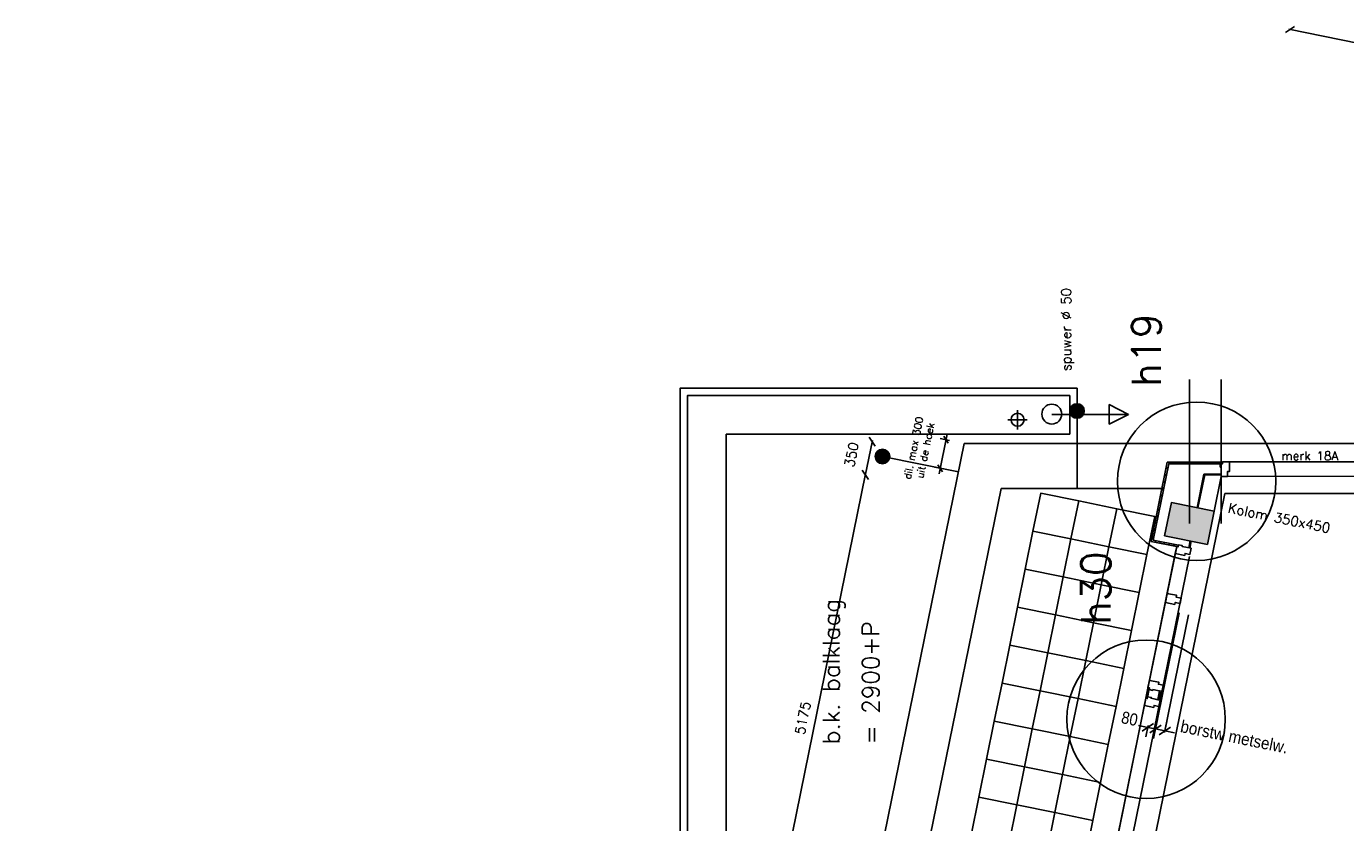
# Model space of a CAD drawing. Extents: x -84256 to 172857, y -58817 to 112048.
# Tile 75 of 90: x 19584 to 33192, y 90555 to 98770. Entities that reach past the tile are written whole.
import ezdxf

# ---------------------------------------------------------------- set-up
doc = ezdxf.new("R2010")
doc.units = 0
doc.header["$LTSCALE"] = 50
doc.header["$MEASUREMENT"] = 0
doc.header["$PDMODE"] = 3
doc.header["$PDSIZE"] = 0.001
doc.layers.get('0').update_dxf_attribs({"linetype": 'CONTINUOUS'})
doc.layers.get('DEFPOINTS').update_dxf_attribs({"linetype": 'CONTINUOUS'})
for name, color, linetype in [('_ARCHIEFKASTEN', 1, 'CONTINUOUS'), ('_DETAILNUMMERS', 4, 'CONTINUOUS'), ('_DETAILNUMMERSTEKST', 4, 'CONTINUOUS'), ('A--A28--_F12--', 7, 'CONTINUOUS'), ('A--A42--_F-23-', 9, 'CONTINUOUS'), ('A--L21--', 3, 'CONTINUOUS'), ('A--L21A3_BUITENWAND', 3, 'CONTINUOUS'), ('A--L22A1_BINNENWAND', 1, 'CONTINUOUS'), ('A--L22A2_BINNENWAND', 2, 'CONTINUOUS'), ('A--L22A4_BINNENWAND', 4, 'CONTINUOUS'), ('A--L27-A2-_DAKEN', 2, 'CONTINUOUS'), ('A--L28--_F12--', 7, 'CONTINUOUS'), ('A--L31--', 2, 'CONTINUOUS'), ('A--L31A1_BUITENKOZIJN', 1, 'CONTINUOUS'), ('A--L42--', 7, 'CONTINUOUS'), ('A--L42--_F-23-', 7, 'CONTINUOUS'), ('A--L52--', 7, 'CONTINUOUS'), ('A--L52--_F123-', 7, 'CONTINUOUS'), ('A--M$1A-_F123-', 1, 'CONTINUOUS'), ('A--M1$A-_F123-', 1, 'CONTINUOUS'), ('A--T$1A-25_TEKST', 2, 'CONTINUOUS'), ('A--T01A-35_TEKST', 3, 'CONTINUOUS'), ('TEKSTKOZIJNMERK', 2, 'CONTINUOUS'), ('X--LR---_CP', 7, 'CONTINUOUS')]:
    doc.layers.add(name, color=color, linetype=linetype)
doc.layers.add('bruto vloeroppervlak', color=3, linetype='CONTINUOUS', plot=False)
doc.styles.add('ALFA-0_25', font='ROMANS')
doc.styles.add('B-01', font='SIMPLEX.SHX', dxfattribs={"width": 0.8, "height": 4.5})
doc.styles.add('HIEMSTRA', font='romans.shx')
doc.styles.get("Standard").update_dxf_attribs({"font": 'txt', "width": 0.9})
doc.dimstyles.new('BEILEN', dxfattribs={"dimscale": 40, "dimtxt": 2.5, "dimasz": 2, "dimexe": 0.3, "dimexo": 0.3, "dimgap": 2, "dimtad": 1, "dimdec": 0, "dimzin": 0, "dimdsep": 46, "dimtxsty": 'HIEMSTRA', "dimblk1": 'OBLIQUE', "dimblk2": 'OBLIQUE', "dimsah": 1, "dimcen": -0.09, "dimdle": 0.3, "dimse1": 1, "dimclrd": 2, "dimclre": 2, "dimclrt": 3, "dimadec": 0, "dimazin": 0, "dimtfac": 1, "dimtdec": 4, "dimtofl": 0, "dimtmove": 2, "dimatfit": 3, "dimldrblk": 'OBLIQUE', "dimfxl": 1, "dimtvp": 625, "dimtolj": 1, "dimtzin": 0, "dimarcsym": 0})
doc.dimstyles.get("Standard").update_dxf_attribs({"dimscale": 40, "dimtxt": 2.5, "dimasz": 2, "dimexe": 0.3, "dimexo": 0.3, "dimgap": 2, "dimtad": 0, "dimdec": 0, "dimzin": 0, "dimdsep": 46, "dimtxsty": 'HIEMSTRA', "dimblk1": 'OBLIQUE', "dimblk2": 'OBLIQUE', "dimsah": 1, "dimcen": -0.09, "dimdle": 0.3, "dimse1": 1, "dimclrd": 2, "dimclre": 2, "dimclrt": 3, "dimadec": 0, "dimazin": 0, "dimtfac": 1, "dimtdec": 4, "dimtix": 1, "dimtmove": 0, "dimatfit": 3, "dimldrblk": 'OBLIQUE', "dimfxl": 1, "dimtvp": 625, "dimtolj": 1, "dimtzin": 0, "dimarcsym": 0})
doc.dimstyles.new('STANDARD$0', dxfattribs={"dimscale": 50, "dimtxt": 2.5, "dimasz": 2, "dimexe": 2, "dimexo": 0, "dimgap": 2, "dimtad": 1, "dimdec": 0, "dimzin": 0, "dimdsep": 46, "dimtxsty": 'ALFA-0_25', "dimblk1": 'OBLIQUE', "dimblk2": 'OBLIQUE', "dimsah": 1, "dimcen": -3, "dimdle": 2, "dimclrd": 1, "dimclre": 1, "dimclrt": 2, "dimadec": 0, "dimazin": 0, "dimtfac": 0.666667, "dimtofl": 0, "dimtmove": 2, "dimatfit": 3, "dimldrblk": 'OBLIQUE', "dimfxl": 1, "dimtvp": 0.833333, "dimtolj": 1, "dimtzin": 0, "dimarcsym": 0})

# ---------------------------------------------------------------- blocks, each defined once
blk = doc.blocks.new('_OBLIQUE')
at = {"color": 0, "linetype": 'ByBlock'}
blk.add_line((-0.5, -0.5), (0.5, 0.5), dxfattribs=at)
blk = doc.blocks.new('*D130')
at = {"layer": 'A--M$1A-_F123-', "color": 2, "linetype": 'Continuous', "lineweight": -2, "transparency": 16777216}
for p, q in [((32607, 98741), (37897, 97663)), ((37829, 97390), (37888, 97678))]:
    blk.add_line(p, q, dxfattribs=at)
at = {"layer": 'DEFPOINTS', "color": 0, "linetype": 'Continuous', "transparency": 16777216}
for p in [(32560, 98451), (37885, 97666), (37827, 97379)]:
    blk.add_point(p, dxfattribs=at)
at = {"layer": 'A--M$1A-_F123-', "color": 2, "linetype": 'Continuous', "lineweight": -2, "transparency": 16777216, "xscale": 80, "yscale": 80, "zscale": 80}
for p, rotation in [((32619, 98739), 168.4862903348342), ((37885, 97666), 348.4862903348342)]:
    blk.add_blockref('_OBLIQUE', p, dxfattribs=dict(at, rotation=rotation))
at = {"layer": 'A--M$1A-_F123-', "color": 3, "linetype": 'Continuous', "transparency": 16777216, "insert": (35302, 98447), "char_height": 100, "attachment_point": 5, "rotation": 348.4863, "style": 'HIEMSTRA'}
blk.add_mtext('\\A1;5375', dxfattribs=at)
blk = doc.blocks.new('*D248')
at = {"color": 2, "linetype": 'ByBlock', "transparency": 16777216}
blk.add_line((27203, 89061), (28241, 94155), dxfattribs=at)
at = {"layer": 'DEFPOINTS', "color": 0, "linetype": 'ByBlock', "transparency": 16777216}
for p in [(28238, 94143), (28238, 94143), (27205, 89072)]:
    blk.add_point(p, dxfattribs=at)
at = {"color": 2, "linetype": 'ByBlock', "transparency": 16777216, "xscale": 80, "yscale": 80, "zscale": 80}
for p, rotation in [((28238, 94143), 78.48629033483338), ((27205, 89072), 258.4862903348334)]:
    blk.add_blockref('_OBLIQUE', p, dxfattribs=dict(at, rotation=rotation))
at = {"color": 3, "linetype": 'ByBlock', "transparency": 16777216, "insert": (27594, 91634), "char_height": 100, "attachment_point": 5, "rotation": 78.4863, "style": 'HIEMSTRA'}
blk.add_mtext('\\A1;5175', dxfattribs=at)
blk = doc.blocks.new('*D275')
at = {"layer": 'A--M$1A-_F123-', "color": 2, "linetype": 'Continuous', "lineweight": -2, "transparency": 16777216}
blk.add_line((28236, 94132), (28311, 94498), dxfattribs=at)
at = {"layer": 'DEFPOINTS', "color": 0, "linetype": 'Continuous', "transparency": 16777216}
for p in [(28308, 94486), (28308, 94486), (28238, 94143)]:
    blk.add_point(p, dxfattribs=at)
at = {"layer": 'A--M$1A-_F123-', "color": 2, "linetype": 'Continuous', "lineweight": -2, "transparency": 16777216, "xscale": 80, "yscale": 80, "zscale": 80}
for p, rotation in [((28308, 94486), 78.48629033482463), ((28238, 94143), 258.4862903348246)]:
    blk.add_blockref('_OBLIQUE', p, dxfattribs=dict(at, rotation=rotation))
at = {"layer": 'A--M$1A-_F123-', "color": 3, "linetype": 'Continuous', "transparency": 16777216, "insert": (28095, 94351), "char_height": 100, "attachment_point": 5, "rotation": 78.4863, "style": 'HIEMSTRA'}
blk.add_mtext('\\A1;350', dxfattribs=at)
blk = doc.blocks.new('*D341')
at = {"layer": 'A--M$1A-_F123-', "color": 2, "linetype": 'Continuous', "lineweight": -2, "transparency": 16777216}
for p, q in [((23982, 29671), (23903, 29687)), ((23979, 29656), (23984, 29683)), ((24080, 29652), (23982, 29671)), ((24080, 29652), (24158, 29636))]:
    blk.add_line(p, q, dxfattribs=at)
at = {"layer": 'DEFPOINTS', "color": 0, "linetype": 'Continuous', "transparency": 16777216}
for p in [(23982, 29671), (23976, 29644), (24074, 29624)]:
    blk.add_point(p, dxfattribs=at)
at = {"layer": 'A--M$1A-_F123-', "color": 2, "linetype": 'Continuous', "lineweight": -2, "transparency": 16777216, "xscale": 80, "yscale": 80, "zscale": 80}
for p, rotation in [((23982, 29671), 348.4862903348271), ((24080, 29652), 168.4862903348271)]:
    blk.add_blockref('_OBLIQUE', p, dxfattribs=dict(at, rotation=rotation))
at = {"layer": 'A--M$1A-_F123-', "color": 3, "linetype": 'Continuous', "transparency": 16777216, "insert": (36506, 90904), "char_height": 100, "attachment_point": 5, "rotation": 348.4863, "style": 'HIEMSTRA'}
blk.add_mtext('\\A1;100', dxfattribs=at)
blk = doc.blocks.new('KOLOM450X350')
at = {"layer": 'A--A28--_F12--', "color": 8}
for points in [[(-175, -225), (-175, 225), (175, 225)], [(-175, -225), (175, 225), (175, -225)]]:
    blk.add_solid(points, dxfattribs=at)
at = {"layer": 'A--L28--_F12--', "color": 3, "linetype": 'Continuous'}
blk.add_lwpolyline([(-175, -225), (-175, 225), (175, 225), (175, -225)], close=True, dxfattribs=at)
at = {"layer": 'X--LR---_CP'}
for p in [(-175, 0), (-175, 0), (175, 0)]:
    blk.add_point(p, dxfattribs=at)
blk = doc.blocks.new('*U968')
at = {"layer": 'A--A42--_F-23-', "linetype": 'Continuous'}
h = blk.add_hatch(dxfattribs=at)
h.set_pattern_fill('ALFALINE', color=256, scale=40, style=0)
h.set_pattern_definition([(45, (-31197.013, -93463.103), (-28.284271, 28.284271), [])])
h.paths.add_polyline_path([(0, 0), (-11, -7), (156, 811), (163, 802), (171, 793), (11, 7)])
at = {"layer": 'A--L42--_F-23-', "color": 2, "linetype": 'Continuous'}
for points in [[(-11, -7), (-11, -7), (156, 811), (156, 811)], [(11, 7), (11, 7), (171, 793), (171, 793)]]:
    blk.add_lwpolyline(points, dxfattribs=at)
blk = doc.blocks.new('*U967')
at = {"layer": 'A--A42--_F-23-', "linetype": 'Continuous'}
h = blk.add_hatch(dxfattribs=at)
h.set_pattern_fill('ALFALINE', color=256, scale=40, style=0)
h.set_pattern_definition([(45, (-31466.476, -93408.195), (-28.284271, 28.284271), [])])
h.paths.add_polyline_path([(0, 0), (-2, -9), (-280, 48), (-269, 55), (-259, 62), (2, 9)])
at = {"layer": 'A--L42--_F-23-', "color": 2, "linetype": 'Continuous'}
for points in [[(0, 0), (-2, -9), (-280, 48), (-280, 48)], [(0, 0), (2, 9), (-259, 62), (-259, 62)]]:
    blk.add_lwpolyline(points, dxfattribs=at)
blk = doc.blocks.new('*U955')
at = {"layer": 'A--A42--_F-23-', "linetype": 'Continuous'}
h = blk.add_hatch(dxfattribs=at)
h.set_pattern_fill('ALFALINE', color=256, scale=40, style=0)
h.set_pattern_definition([(45, (-31921.79, -94264.81), (-28.284271, 28.284271), [])])
h.paths.add_polyline_path([(0, 0), (0, -9), (-554, -9), (-561, 0), (-569, 9), (0, 9)])
at = {"layer": 'A--L42--_F-23-', "color": 2, "linetype": 'Continuous'}
for points in [[(0, 0), (0, 9), (-569, 9), (-569, 9)], [(0, 0), (0, -9), (-554, -9), (-554, -9)]]:
    blk.add_lwpolyline(points, dxfattribs=at)
blk = doc.blocks.new('DILATATIEVOEG')
at = {"layer": 'A--L21A3_BUITENWAND', "linetype": 'Continuous'}
h = blk.add_hatch(color=256, dxfattribs=at)
edge = h.paths.add_edge_path()
edge.add_arc((-800, 0), 75, 0, 360)
blk.add_line((-800, 0), (0, 0), dxfattribs=at)
blk.add_circle((-800, 0), 75, dxfattribs=at)
at = {"layer": 'X--LR---_CP', "linetype": 'Continuous'}
blk.add_point((0, 0), dxfattribs=at)
blk = doc.blocks.new('*D448')
at = {"layer": 'A--M$1A-_F123-', "color": 1, "linetype": 'Continuous', "lineweight": -2, "transparency": 16777216}
for p, q in [((28998, 94152), (29082, 94564)), ((29106, 94498), (29011, 94517)), ((29046, 94204), (28952, 94223))]:
    blk.add_line(p, q, dxfattribs=at)
at = {"layer": 'DEFPOINTS', "color": 0, "linetype": 'Continuous', "transparency": 16777216}
for p in [(29070, 94505), (29106, 94498), (29046, 94204)]:
    blk.add_point(p, dxfattribs=at)
at = {"layer": 'A--M$1A-_F123-', "color": 1, "linetype": 'Continuous', "lineweight": -2, "transparency": 16777216, "xscale": 60, "yscale": 60, "zscale": 60}
for p, rotation in [((29070, 94505), 78.48628901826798), ((29010, 94211), 258.486289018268)]:
    blk.add_blockref('_OBLIQUE', p, dxfattribs=dict(at, rotation=rotation))
at = {"layer": 'A--M$1A-_F123-', "color": 2, "linetype": 'Continuous', "transparency": 16777216, "insert": (28795, 94408), "char_height": 75, "attachment_point": 5, "rotation": 78.4863, "style": 'ALFA-0_25'}
blk.add_mtext('\\A1;dil. max 300 \\Puit de hoek', dxfattribs=at)
blk = doc.blocks.new('*D521')
at = {"layer": 'A--M1$A-_F123-', "color": 1, "lineweight": -2, "transparency": 16777216}
for p, q in [((31152, 91537), (31054, 91557)), ((31155, 91556), (31132, 91439)), ((31234, 91540), (31210, 91423)), ((31230, 91521), (31328, 91501))]:
    blk.add_line(p, q, dxfattribs=at)
at = {"layer": 'DEFPOINTS', "color": 0, "transparency": 16777216}
for p in [(31155, 91556), (31230, 91521), (31234, 91540)]:
    blk.add_point(p, dxfattribs=at)
at = {"layer": 'A--M1$A-_F123-', "color": 1, "lineweight": -2, "transparency": 16777216, "xscale": 100, "yscale": 100, "zscale": 100}
for p, rotation in [((31152, 91537), 348.4862903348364), ((31230, 91521), 168.4862903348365)]:
    blk.add_blockref('_OBLIQUE', p, dxfattribs=dict(at, rotation=rotation))
at = {"layer": 'A--M1$A-_F123-', "color": 2, "transparency": 16777216, "insert": (30964, 91627), "char_height": 125, "attachment_point": 5, "rotation": 348.4863}
blk.add_mtext('\\A1;80', dxfattribs=at)
blk = doc.blocks.new('*D522')
at = {"layer": 'A--M1$A-_F123-', "color": 1, "lineweight": -2, "transparency": 16777216}
for p, q in [((31230, 91521), (31250, 91619)), ((31328, 91501), (31348, 91599)), ((31230, 91521), (31132, 91541)), ((31328, 91501), (31426, 91481))]:
    blk.add_line(p, q, dxfattribs=at)
at = {"layer": 'DEFPOINTS', "color": 0, "transparency": 16777216}
for p in [(31230, 91521), (31328, 91501), (31328, 91501)]:
    blk.add_point(p, dxfattribs=at)
at = {"layer": 'A--M1$A-_F123-', "color": 1, "lineweight": -2, "transparency": 16777216, "xscale": 100, "yscale": 100, "zscale": 100}
for p, rotation in [((31230, 91521), 348.4862903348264), ((31328, 91501), 168.4862903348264)]:
    blk.add_blockref('_OBLIQUE', p, dxfattribs=dict(at, rotation=rotation))
at = {"layer": 'A--M1$A-_F123-', "color": 2, "transparency": 16777216, "insert": (32044, 91439), "char_height": 125, "attachment_point": 5, "rotation": 348.4863}
blk.add_mtext('\\A1;\\fArial|b0|i0|c0|p34;\\C1;borstw metselw.', dxfattribs=at)
blk = doc.blocks.new('S050003-')
at = {"layer": 'A--L52--_F123-', "color": 1, "linetype": 'Continuous'}
for points in [[(0, 0), (2, 0)], [(1, 1), (1, -1)]]:
    blk.add_lwpolyline(points, dxfattribs=at)
blk.add_lwpolyline([(0.33, 0, 1), (1.67, 0, 1)], format="xyb", close=True, dxfattribs=at)

msp = doc.modelspace()

# ---------------------------------------------------------------- linework, layer by layer
for p, q in [((31580.3, 93641.1), (31580.3, 95128.2)), ((31908.3, 93641.1), (31908.3, 95128.2))]:
    msp.add_line(p, q)
at = {"linetype": 'Continuous'}
msp.add_line((31836, 93769.1), (31908.8, 94126.8), dxfattribs=at)
at = {"layer": '_ARCHIEFKASTEN'}
for points in [[(30171.7, 95036.2), (26327.4, 95036.2), (26327.4, 83816.9)], [(30421.7, 94530.6), (30421.7, 95036.2), (30171.7, 95036.2)], [(30171.7, 94961.2), (26402.4, 94961.2), (26402.4, 83623.1)], [(30346.7, 94561.2), (30346.7, 94961.2), (30171.7, 94961.2)], [(30346.7, 94561.2), (26802.4, 94561.2), (26802.4, 83949.8)]]:
    msp.add_lwpolyline(points, dxfattribs=at)
at = {"layer": '_DETAILNUMMERS'}
for centre in [(31655.3, 94076.4), (31133.9, 91621.4)]:
    msp.add_circle(centre, 817.4, dxfattribs=at)
at = {"layer": 'A--L22A1_BINNENWAND'}
for points in [[(30359.2, 93481.6), (30439, 93873.6), (30047, 93953.4), (29967.2, 93561.4)], [(30359.2, 93481.6), (30439, 93873.6), (30831, 93793.8), (30751.1, 93401.8)], [(30751.1, 93401.8), (30831, 93793.8), (31222.9, 93713.9), (31143.1, 93322)], [(30359.2, 93481.6), (30279.4, 93089.7), (29887.4, 93169.5), (29967.2, 93561.4)], [(30359.2, 93481.6), (30279.4, 93089.7), (30671.3, 93009.8), (30751.1, 93401.8)], [(30751.1, 93401.8), (30671.3, 93009.8), (31063.3, 92930), (31143.1, 93322)], [(30199.6, 92697.7), (30279.4, 93089.7), (29887.4, 93169.5), (29807.6, 92777.5)], [(30199.6, 92697.7), (30279.4, 93089.7), (30671.3, 93009.8), (30591.5, 92617.9)], [(30591.5, 92617.9), (30671.3, 93009.8), (31063.3, 92930), (30983.5, 92538.1)], [(30199.6, 92697.7), (30119.7, 92305.7), (29727.8, 92385.6), (29807.6, 92777.5)], [(30199.6, 92697.7), (30119.7, 92305.7), (30511.7, 92225.9), (30591.5, 92617.9)], [(30591.5, 92617.9), (30511.7, 92225.9), (30903.7, 92146.1), (30983.5, 92538.1)], [(30039.9, 91913.8), (30119.7, 92305.7), (29727.8, 92385.6), (29648, 91993.6)], [(30039.9, 91913.8), (30119.7, 92305.7), (30511.7, 92225.9), (30431.9, 91834)], [(30431.9, 91834), (30511.7, 92225.9), (30903.7, 92146.1), (30823.8, 91754.2)], [(30039.9, 91913.8), (29960.1, 91521.8), (29568.2, 91601.6), (29648, 91993.6)], [(30039.9, 91913.8), (29960.1, 91521.8), (30352.1, 91442), (30431.9, 91834)], [(30431.9, 91834), (30352.1, 91442), (30744, 91362.2), (30823.8, 91754.2)], [(29880.3, 91129.9), (29960.1, 91521.8), (29568.2, 91601.6), (29488.3, 91209.7)], [(29880.3, 91129.9), (29960.1, 91521.8), (30352.1, 91442), (30272.3, 91050.1)], [(30272.3, 91050.1), (30352.1, 91442), (30744, 91362.2), (30664.2, 90970.2)], [(29880.3, 91129.9), (29800.5, 90737.9), (29408.5, 90817.7), (29488.3, 91209.7)], [(29880.3, 91129.9), (29800.5, 90737.9), (30192.4, 90658.1), (30272.3, 91050.1)], [(30272.3, 91050.1), (30192.4, 90658.1), (30584.4, 90578.3), (30664.2, 90970.2)], [(29720.7, 90346), (29800.5, 90737.9), (29408.5, 90817.7), (29328.7, 90425.8)], [(29720.7, 90346), (29800.5, 90737.9), (30192.4, 90658.1), (30112.6, 90266.1)], [(30112.6, 90266.1), (30192.4, 90658.1), (30584.4, 90578.3), (30504.6, 90186.3)]]:
    msp.add_lwpolyline(points, close=True, dxfattribs=at)
at = {"layer": 'A--L22A2_BINNENWAND'}
for p, q in [((30804.3, 88339.3), (31947.6, 93951.7)), ((31947.6, 93951.7), (37128.9, 93951.7))]:
    msp.add_line(p, q, dxfattribs=at)
at = {"layer": 'A--L22A4_BINNENWAND', "linetype": 'Continuous'}
for p, q in [((19583.5, 46971.6), (29258.3, 94466.7)), ((39189.6, 94466.7), (29258.3, 94466.7)), ((22146.5, 57224.1), (29638.2, 94001.7)), ((31285.2, 94001.7), (29638.2, 94001.7))]:
    msp.add_line(p, q, dxfattribs=at)
at = {"layer": 'A--L27-A2-_DAKEN'}
msp.add_line((30161.1, 94767), (30954, 94767.3), dxfattribs=at)
msp.add_lwpolyline([(30954, 94767.3), (30954, 94767.3), (30754, 94867.3), (30753.9, 94667.3)], close=True, dxfattribs=at)
msp.add_circle((30161.1, 94769.7), 102.6, dxfattribs=at)
at = {"layer": 'A--L31--', "color": 2, "linetype": 'Continuous'}
for p, q in [((31659.3, 93803.6), (31730.2, 94151.7)), ((31738.4, 94141.7), (31669.1, 93801.6)), ((31730.2, 94151.7), (31908.8, 94151.8)), ((31908.8, 94141.8), (31738.4, 94141.7)), ((31589.4, 93460.7), (31575.1, 93390.1)), ((31584.9, 93388.1), (31599.2, 93458.7)), ((31154.6, 91938.9), (31135.8, 91846.8)), ((31147.6, 91844.4), (31166.4, 91936.5)), ((31166.4, 91936.5), (31154.6, 91938.9)), ((31273.9, 91913.5), (31255.6, 91823.4)), ((31270.3, 91820.4), (31288.6, 91910.5)), ((31288.6, 91910.5), (31273.9, 91913.5)), ((31135.8, 91846.8), (31147.6, 91844.4)), ((31186, 91837.6), (31255.6, 91823.4)), ((31255.6, 91823.4), (31270.3, 91820.4))]:
    msp.add_line(p, q, dxfattribs=at)
for points in [[(31908.8, 94126.8), (31973.8, 94126.8), (31973.8, 94177.8), (31994.8, 94177.8), (31994.8, 94276.8), (31921.8, 94276.8), (31921.8, 94261.8), (31899.8, 94261.8), (31899.8, 94222.8), (31908.8, 94222.8)], [(31599.6, 93385.1), (31586.6, 93321.5), (31536.6, 93331.7), (31532.4, 93311.1), (31435.4, 93330.8), (31450, 93402.4), (31464.7, 93399.4), (31469.1, 93420.9), (31507.3, 93413.1), (31505.5, 93404.3)], [(31494.5, 92869.2), (31483.9, 92817.3), (31433.9, 92827.5), (31429.7, 92806.9), (31332.7, 92826.7), (31347.3, 92898.2), (31351.7, 92919.8), (31366.4, 92916.8), (31448.7, 92900), (31444.5, 92879.4)], [(31168.6, 92022.8), (31265.6, 92003), (31261.4, 91982.4), (31311.4, 91972.2), (31298.4, 91908.5), (31204.4, 91927.7), (31202.6, 91918.9), (31164.4, 91926.7), (31168.4, 91946.3), (31153.6, 91949.3)], [(31115.9, 91764.1), (31212.9, 91744.3), (31217.1, 91764.9), (31267.1, 91754.7), (31280.1, 91818.4), (31186, 91837.6), (31187.8, 91846.4), (31149.6, 91854.1), (31145.6, 91834.6), (31130.9, 91837.6)]]:
    msp.add_lwpolyline(points, close=True, dxfattribs=at)
at = {"layer": 'A--L31A1_BUITENKOZIJN'}
for p, q in [((31994.8, 94277.9), (40281.8, 94276.3)), ((31973.7, 94127.9), (40302.8, 94126.3)), ((30489.4, 88692.2), (31435.4, 93330.8)), ((30632.1, 88641.7), (31582.4, 93300.9))]:
    msp.add_line(p, q, dxfattribs=at)
at = {"layer": 'A--M1$A-_F123-'}
for p, q in [((31226.6, 91504.4), (31474, 92718.7)), ((31324.6, 91484.4), (31572, 92698.7))]:
    msp.add_line(p, q, dxfattribs=at)
at = {"layer": 'bruto vloeroppervlak'}
msp.add_lwpolyline([(48085.1, 69414.3), (48088.4, 88365.4), (48085.5, 88487.1), (41478.2, 90257.8), (41475.1, 90366.3), (41475.1, 95825.4), (40696.3, 95825.4), (40378.5, 94273.3), (40342.7, 94273.3), (40342.7, 94276.3), (31921.8, 94276.8), (31921.8, 94273.8), (31353, 94273.8), (31186.4, 93456.1), (31450, 93402.4), (30475.9, 88620.5), (30212.3, 88674.2), (30108.6, 88164.8), (30372.2, 88111.1), (29398.1, 83329.2), (29134.5, 83382.9), (29030.7, 82873.4), (29294.3, 82819.7), (28320.2, 78037.8)], dxfattribs=at)
at = {"layer": 'X--LR---_CP'}
msp.add_point((31580.3, 93641.1), dxfattribs=at)

# ---------------------------------------------------------------- block references
at = {"rotation": 78.48629033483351}
msp.add_blockref('KOLOM450X350', (31580.3, 93641.1), dxfattribs=at)
at = {"layer": 'A--L21--', "linetype": 'Continuous'}
for p, rotation in [((30421.7, 94001.7), 269.9999999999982), ((29198.4, 94172.7), 348.4862903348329)]:
    msp.add_blockref('DILATATIEVOEG', p, dxfattribs=dict(at, rotation=rotation))
at = {"layer": 'A--L42--'}
for name, p in [('*U968', (31197, 93463.1)), ('*U955', (31921.8, 94264.8)), ('*U967', (31466.5, 93408.2))]:
    msp.add_blockref(name, p, dxfattribs=at)
at = {"layer": 'A--L52--', "xscale": 100, "yscale": 100, "zscale": 100}
msp.add_blockref('S050003-', (29708.3, 94711.8), dxfattribs=at)

# ---------------------------------------------------------------- texts
at = {"layer": '_DETAILNUMMERSTEKST', "style": 'ALFA-0_25'}
for s, p in [('h19', (31286.9, 95050.5)), ('h30', (30765.6, 92595.5))]:
    msp.add_text(s, height=300, rotation=90, dxfattribs=at).set_placement(p)
at = {"layer": 'A--T$1A-25_TEKST', "style": 'B-01'}
for s, rotation, p in [('spuwer %%C 50', 90, (30359.4, 95213.3)), ('Kolom 350x450', 348.47958, (31971.9, 93755.6))]:
    msp.add_text(s, height=100, rotation=rotation, dxfattribs=at).set_placement(p)
at = {"layer": 'A--T01A-35_TEKST', "style": 'HIEMSTRA'}
for s, p in [('b.k. balklaag', (27972.9, 91363.3)), ('= 2900+P', (28380.9, 91363.3))]:
    msp.add_text(s, height=175, rotation=90, dxfattribs=at).set_placement(p)
at = {"layer": 'TEKSTKOZIJNMERK', "style": 'B-01'}
msp.add_text('merk 18A', height=90, rotation=359.92267, dxfattribs=at).set_placement((32529.5, 94295.1))

# ---------------------------------------------------------------- dimensions: what is measured, and where the dimension line sits
at = {"layer": 'A--M$1A-_F123-', "linetype": 'Continuous'}
for p1, p2, distance, override, picture, middle in [((32560.1, 98451.4), (37827, 97378.5), 293.2, {"dimgap": 5}, '*D130', (35302, 98447.2)), ((28238.3, 94143.3), (28308.1, 94486.3), 0, {"dimse1": 1}, '*D275', (28094.8, 94351.1))]:
    dim = msp.add_aligned_dim(p1=p1, p2=p2, distance=distance, dimstyle='BEILEN', override=override, dxfattribs=at)
    dim.commit()
    dim.dimension.update_dxf_attribs({"geometry": picture, "text_midpoint": middle})
dim = msp.add_aligned_dim(p1=(29045.7, 94203.8), p2=(29105.6, 94497.8), distance=36.2, text='dil. max <> \\Puit de hoek', dimstyle='STANDARD$0', override={"dimscale": 30}, dxfattribs=at)
dim.commit()
dim.dimension.update_dxf_attribs({"geometry": '*D448', "text_midpoint": (28795.3, 94407.9)})
for p1, p2, distance, dimstyle, picture, middle in [((27205.3, 89072.5), (28238.3, 94143.3), 0, 'BEILEN', '*D248', (27594.4, 91633.8)), ((24074.3, 29624), (23976.3, 29644), -28, 'Standard', '*D341', (36506, 90903.8))]:
    dim = msp.add_aligned_dim(p1=p1, p2=p2, distance=distance, dimstyle=dimstyle, dxfattribs=at)
    dim.commit()
    dim.dimension.update_dxf_attribs({"geometry": picture, "text_midpoint": middle})
at = {"layer": 'A--M1$A-_F123-'}
dim = msp.add_linear_dim(base=(31230.1, 91521.2), p1=(31155.5, 91555.7), p2=(31233.8, 91539.7), angle=348.48629, dimstyle='STANDARD$0', override={"dimscale": 50, "dimtxsty": 'Standard'}, dxfattribs=at)
dim.commit()
dim.dimension.update_dxf_attribs({"geometry": '*D521', "text_midpoint": (30964.2, 91627.2), "dimtype": 161})
dim = msp.add_linear_dim(base=(31328.1, 91501.2), p1=(31230.1, 91521.2), p2=(31328.1, 91501.2), angle=348.48629, text='\\fArial|b0|i0|c0|p34;\\C1;borstw metselw.', dimstyle='STANDARD$0', override={"dimscale": 50, "dimtxsty": 'Standard'}, dxfattribs=at)
dim.commit()
dim.dimension.update_dxf_attribs({"geometry": '*D522', "text_midpoint": (32043.9, 91439.1), "dimtype": 161})

doc.saveas('drawing.dxf')
